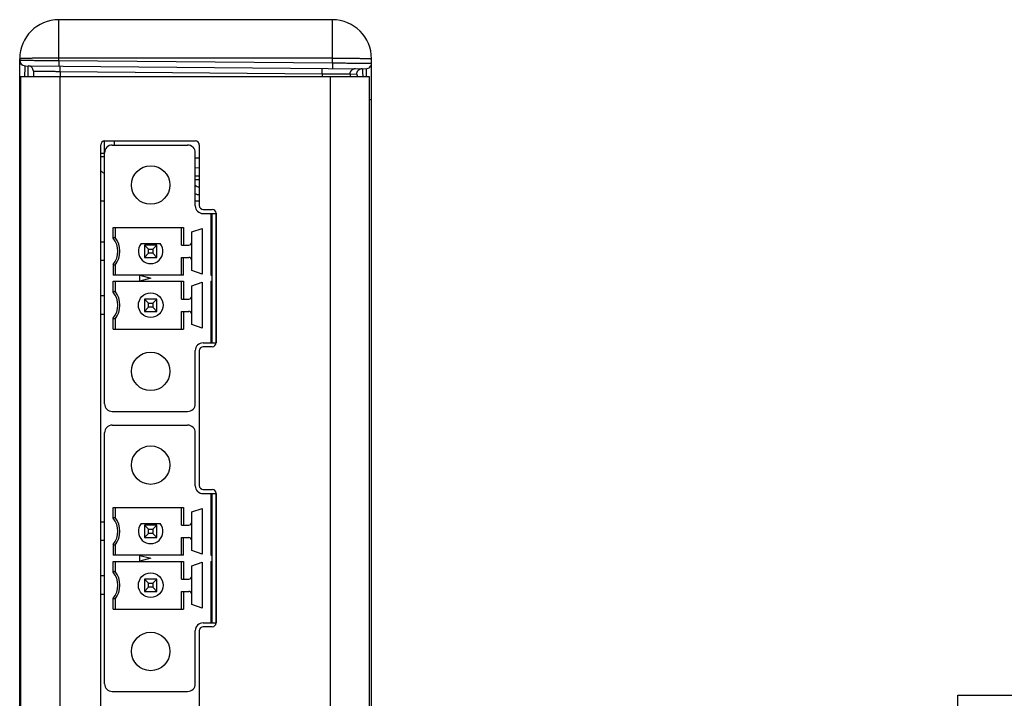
# Model space of a CAD drawing. Header units: inches. Extents: x 0.2 to 16.8, y 0.1 to 10.8.
# Tile 12 of 25: x 8.8 to 11.4, y 4.9 to 6.6. Entities that reach past the tile are written whole.
import ezdxf

# ---------------------------------------------------------------- set-up
doc = ezdxf.new("R2010")
doc.units = ezdxf.units.IN
doc.header["$LTSCALE"] = 0.935
doc.header["$MEASUREMENT"] = 0
doc.layers.get('0').update_dxf_attribs({"linetype": 'CONTINUOUS'})
doc.layers.add('DIMENSIONS', color=7, linetype='CONTINUOUS')
doc.styles.get("Standard").update_dxf_attribs({"font": 'txt', "width": 0.8})
doc.dimstyles.new('DIMSTYLE_1', dxfattribs={"dimtxt": 0.125, "dimasz": 0.18, "dimexe": 0.18, "dimexo": 0.0625, "dimgap": 0.09, "dimtad": 0, "dimtih": 1, "dimtoh": 1, "dimdec": 3, "dimzin": 4, "dimdsep": 46, "dimtxsty": 'STANDARD', "dimblk": '_FILLED', "dimblk1": '_FILLED', "dimblk2": '_FILLED', "dimcen": 0.09, "dimadec": 0, "dimazin": 0, "dimtp": 0.01, "dimtm": 0.01, "dimtfac": 1, "dimtdec": 3, "dimtofl": 0, "dimtmove": 0, "dimatfit": 3, "dimldrblk": '_FILLED', "dimfxl": 1, "dimtolj": 1, "dimtzin": 4, "dimarcsym": 0})

# ---------------------------------------------------------------- blocks, each defined once
blk = doc.blocks.new('_FILLED')
at = {"color": 0, "linetype": 'BYBLOCK'}
blk.add_solid([(0, 0), (-1, 0.174), (-1, -0.174)], dxfattribs=at)
blk = doc.blocks.new('*D6')
at = {"layer": 'DIMENSIONS', "color": 2, "linetype": 'CONTINUOUS'}
for p, q in [((11.2382, 4.4291), (11.2382, 4.864)), ((11.2382, 4.864), (11.5026, 4.864)), ((9.2317, 4.4291), (11.3632, 4.4291)), ((9.2359, 3.7131), (11.3632, 3.7131)), ((11.2382, 3.7131), (11.2382, 3.3531))]:
    blk.add_line(p, q, dxfattribs=at)
at = {"layer": 'DIMENSIONS', "color": 2, "linetype": 'CONTINUOUS', "xscale": 0.18, "yscale": 0.18, "zscale": 0.18}
for p, rotation in [((11.2382, 4.4291), 270), ((11.2382, 3.7131), 90)]:
    blk.add_blockref('_FILLED', p, dxfattribs=dict(at, rotation=rotation))
at = {"layer": 'DIMENSIONS', "color": 2, "linetype": 'CONTINUOUS', "width": 0.8}
for s, p in [('[', (12.3901, 4.8015)), (']', (12.9901, 4.8015)), ('3x ', (11.5651, 4.8015)), ('.716', (11.8651, 4.8015)), ('18.19', (12.4901, 4.8015))]:
    blk.add_text(s, height=0.125, dxfattribs=at).set_placement(p)

msp = doc.modelspace()

# ---------------------------------------------------------------- linework, layer by layer
at = {"color": 7, "linetype": 'CONTINUOUS'}
for p, q in [((8.9382, 6.4866), (8.9382, 6.5909)), ((9.6382, 6.5909), (8.9382, 6.5909)), ((9.6382, 6.4805), (9.6382, 6.5909)), ((8.8382, 3.2219), (8.8382, 6.4909)), ((8.8519, 6.4734), (9.7243, 6.4657)), ((8.8626, 6.4733), (8.8626, 6.4729)), ((8.9382, 6.4866), (8.9381, 6.4726)), ((9.6382, 6.4927), (8.9382, 6.4927)), ((8.9382, 6.4866), (9.6382, 6.4805)), ((9.6382, 6.4805), (9.6381, 6.4665)), ((9.7382, 3.2219), (9.7382, 6.4909)), ((8.8732, 6.4595), (8.8732, 6.4459)), ((8.942, 6.4588), (8.942, 6.4459)), ((8.942, 6.4588), (9.6122, 6.4529)), ((9.6122, 6.4529), (9.6122, 6.4459)), ((9.6834, 6.4522), (9.6834, 6.4459)), ((9.6834, 6.4522), (9.7004, 6.4521)), ((8.8407, 6.4459), (8.8407, 3.2669)), ((8.8407, 6.4459), (9.7322, 6.4459)), ((8.9407, 6.4459), (8.9407, 3.2669)), ((9.6322, 6.4459), (9.6322, 3.2669)), ((9.7322, 6.4459), (9.7322, 3.2669)), ((8.8382, 6.3934), (8.8407, 6.3934)), ((8.8382, 6.3828), (8.8407, 6.3828)), ((9.7382, 6.3857), (9.7322, 6.3857)), ((9.0552, 5.6091), (9.0552, 6.2809)), ((9.0557, 6.2809), (9.2877, 6.2809)), ((9.0798, 6.2809), (9.0798, 6.2705)), ((8.8407, 6.252), (8.8382, 6.252)), ((9.0457, 3.4419), (9.0457, 6.2709)), ((9.0552, 6.2492), (9.0457, 6.2492)), ((9.0749, 6.2705), (9.2678, 6.2705)), ((9.2875, 6.115), (9.2875, 6.2508)), ((9.2977, 6.2709), (9.2977, 6.1159)), ((9.0552, 6.2405), (9.0457, 6.2405)), ((9.2977, 6.2367), (9.2875, 6.2369)), ((9.2977, 6.2117), (9.2875, 6.2119)), ((9.2875, 6.1826), (9.2977, 6.1826)), ((9.0457, 6.1279), (9.0552, 6.1279)), ((9.2875, 6.1279), (9.2977, 6.1279)), ((9.3072, 6.0953), (9.3406, 6.0953)), ((9.3077, 6.1059), (9.3307, 6.1059)), ((9.3269, 6.0953), (9.3269, 5.9379)), ((9.3308, 5.7646), (9.3308, 6.0953)), ((9.3406, 5.7646), (9.3406, 6.0953)), ((9.3407, 6.0959), (9.3407, 5.7649)), ((9.0775, 6.0325), (9.0775, 6.0599)), ((9.0775, 6.0599), (9.2573, 6.0599)), ((9.0828, 6.0599), (9.0828, 6.0343)), ((9.2521, 6.0146), (9.2521, 6.0599)), ((9.2573, 6.0599), (9.2573, 6.0146)), ((9.2784, 6.0483), (9.3052, 6.0575)), ((9.2784, 5.9495), (9.2784, 6.0483)), ((9.3052, 6.0575), (9.3052, 5.9402)), ((9.0552, 6.0225), (9.0457, 6.0225)), ((9.1487, 6.0186), (9.1979, 6.0186)), ((9.1576, 6.0146), (9.1576, 5.9831)), ((9.1681, 6.0041), (9.1576, 6.0146)), ((9.1891, 6.0146), (9.1576, 6.0146)), ((9.1681, 5.9937), (9.1681, 6.0041)), ((9.1681, 6.0041), (9.1785, 6.0041)), ((9.1891, 6.0146), (9.1785, 6.0041)), ((9.1785, 6.0041), (9.1785, 5.9937)), ((9.1891, 5.9831), (9.1891, 6.0146)), ((9.2521, 6.0146), (9.2706, 6.0146)), ((9.0552, 5.9753), (9.0457, 5.9753)), ((9.1576, 5.9831), (9.1681, 5.9937)), ((9.1576, 5.9831), (9.1891, 5.9831)), ((9.1785, 5.9937), (9.1681, 5.9937)), ((9.1785, 5.9937), (9.1891, 5.9831)), ((9.2521, 5.9379), (9.2521, 5.9831)), ((9.2521, 5.9831), (9.2706, 5.9831)), ((9.2573, 5.9379), (9.2573, 5.9831)), ((9.0775, 5.9652), (9.0775, 5.9379)), ((9.0828, 5.9634), (9.0828, 5.9379)), ((9.3052, 5.9402), (9.2784, 5.9495)), ((9.2573, 5.9379), (9.0775, 5.9379)), ((9.0775, 5.8947), (9.0775, 5.9221)), ((9.0775, 5.9221), (9.2573, 5.9221)), ((9.0828, 5.9221), (9.0828, 5.8965)), ((9.1458, 5.9226), (9.1458, 5.9374)), ((9.1458, 5.9374), (9.1733, 5.93)), ((9.1733, 5.93), (9.1458, 5.9226)), ((9.2521, 5.8768), (9.2521, 5.9221)), ((9.2573, 5.9221), (9.2573, 5.8768)), ((9.2784, 5.9105), (9.3052, 5.9197)), ((9.3052, 5.9197), (9.3052, 5.8024)), ((9.3269, 5.9379), (9.3308, 5.9379)), ((9.3269, 5.9221), (9.3269, 5.7646)), ((9.3269, 5.9221), (9.3308, 5.9221)), ((9.2784, 5.8117), (9.2784, 5.9105)), ((9.0552, 5.8847), (9.0457, 5.8847)), ((9.1576, 5.8768), (9.1576, 5.8453)), ((9.1681, 5.8663), (9.1576, 5.8768)), ((9.1891, 5.8768), (9.1576, 5.8768)), ((9.1891, 5.8768), (9.1785, 5.8663)), ((9.1891, 5.8453), (9.1891, 5.8768)), ((9.2521, 5.8768), (9.2706, 5.8768)), ((9.1576, 5.8453), (9.1681, 5.8559)), ((9.1576, 5.8453), (9.1891, 5.8453)), ((9.1681, 5.8559), (9.1681, 5.8663)), ((9.1681, 5.8663), (9.1785, 5.8663)), ((9.1785, 5.8559), (9.1681, 5.8559)), ((9.1785, 5.8663), (9.1785, 5.8559)), ((9.1785, 5.8559), (9.1891, 5.8453)), ((9.2521, 5.8001), (9.2521, 5.8453)), ((9.2521, 5.8453), (9.2706, 5.8453)), ((9.2573, 5.8453), (9.2573, 5.8001)), ((9.0552, 5.8375), (9.0457, 5.8375)), ((9.0775, 5.8001), (9.0775, 5.8275)), ((9.0828, 5.8256), (9.0828, 5.8001)), ((9.0775, 5.8001), (9.2573, 5.8001)), ((9.3052, 5.8024), (9.2784, 5.8117)), ((9.2875, 5.6091), (9.2875, 5.7449)), ((9.2977, 5.7449), (9.2977, 5.3999)), ((9.3072, 5.7646), (9.3406, 5.7646)), ((9.3307, 5.7549), (9.3077, 5.7549)), ((9.0749, 5.5894), (9.2678, 5.5894)), ((9.0749, 5.5545), (9.2678, 5.5545)), ((9.0552, 4.8931), (9.0552, 5.5348)), ((9.2875, 5.399), (9.2875, 5.5348)), ((9.3077, 5.3899), (9.3307, 5.3899)), ((9.3072, 5.3793), (9.3406, 5.3793)), ((9.3269, 5.3793), (9.3269, 5.2219)), ((9.3308, 5.0486), (9.3308, 5.3793)), ((9.3406, 5.0486), (9.3406, 5.3793)), ((9.3407, 5.3799), (9.3407, 5.0489)), ((9.0775, 5.3165), (9.0775, 5.3439)), ((9.0775, 5.3439), (9.2573, 5.3439)), ((9.0828, 5.3439), (9.0828, 5.3183)), ((9.2521, 5.2986), (9.2521, 5.3439)), ((9.2573, 5.3439), (9.2573, 5.2986)), ((9.2784, 5.3323), (9.3052, 5.3415)), ((9.3052, 5.3415), (9.3052, 5.2242)), ((9.2784, 5.2335), (9.2784, 5.3323)), ((9.0552, 5.3065), (9.0457, 5.3065)), ((9.1487, 5.3026), (9.1979, 5.3026)), ((9.1576, 5.2986), (9.1576, 5.2671)), ((9.1681, 5.2881), (9.1576, 5.2986)), ((9.1891, 5.2986), (9.1576, 5.2986)), ((9.1891, 5.2986), (9.1785, 5.2881)), ((9.1891, 5.2671), (9.1891, 5.2986)), ((9.2521, 5.2986), (9.2706, 5.2986)), ((9.1576, 5.2671), (9.1681, 5.2777)), ((9.1576, 5.2671), (9.1891, 5.2671)), ((9.1681, 5.2777), (9.1681, 5.2881)), ((9.1681, 5.2881), (9.1785, 5.2881)), ((9.1785, 5.2777), (9.1681, 5.2777)), ((9.1785, 5.2881), (9.1785, 5.2777)), ((9.1785, 5.2777), (9.1891, 5.2671)), ((9.2521, 5.2219), (9.2521, 5.2671)), ((9.2521, 5.2671), (9.2706, 5.2671)), ((9.2573, 5.2219), (9.2573, 5.2671)), ((9.0552, 5.2593), (9.0457, 5.2593)), ((9.0775, 5.2492), (9.0775, 5.2219)), ((9.0828, 5.2474), (9.0828, 5.2219)), ((9.2573, 5.2219), (9.0775, 5.2219)), ((9.1458, 5.2066), (9.1458, 5.2214)), ((9.1458, 5.2214), (9.1733, 5.214)), ((9.1733, 5.214), (9.1458, 5.2066)), ((9.3052, 5.2242), (9.2784, 5.2335)), ((9.3269, 5.2219), (9.3308, 5.2219)), ((9.0775, 5.1787), (9.0775, 5.2061)), ((9.0775, 5.2061), (9.2573, 5.2061)), ((9.0828, 5.2061), (9.0828, 5.1805)), ((9.2521, 5.1608), (9.2521, 5.2061)), ((9.2573, 5.2061), (9.2573, 5.1608)), ((9.2784, 5.1945), (9.3052, 5.2037)), ((9.2784, 5.0957), (9.2784, 5.1945)), ((9.3052, 5.2037), (9.3052, 5.0864)), ((9.3269, 5.2061), (9.3269, 5.0486)), ((9.3269, 5.2061), (9.3308, 5.2061)), ((9.0552, 5.1687), (9.0457, 5.1687)), ((9.1576, 5.1608), (9.1576, 5.1293)), ((9.1681, 5.1503), (9.1576, 5.1608)), ((9.1891, 5.1608), (9.1576, 5.1608)), ((9.1576, 5.1293), (9.1681, 5.1399)), ((9.1681, 5.1399), (9.1681, 5.1503)), ((9.1681, 5.1503), (9.1785, 5.1503)), ((9.1785, 5.1399), (9.1681, 5.1399)), ((9.1891, 5.1608), (9.1785, 5.1503)), ((9.1785, 5.1503), (9.1785, 5.1399)), ((9.1785, 5.1399), (9.1891, 5.1293)), ((9.1891, 5.1293), (9.1891, 5.1608)), ((9.2521, 5.1608), (9.2706, 5.1608)), ((9.0552, 5.1215), (9.0457, 5.1215)), ((9.1576, 5.1293), (9.1891, 5.1293)), ((9.2521, 5.0841), (9.2521, 5.1293)), ((9.2521, 5.1293), (9.2706, 5.1293)), ((9.2573, 5.1293), (9.2573, 5.0841)), ((9.0775, 5.0841), (9.0775, 5.1115)), ((9.0828, 5.1096), (9.0828, 5.0841)), ((9.3052, 5.0864), (9.2784, 5.0957)), ((9.0775, 5.0841), (9.2573, 5.0841)), ((9.3072, 5.0486), (9.3406, 5.0486)), ((9.3307, 5.0389), (9.3077, 5.0389)), ((9.2875, 4.8931), (9.2875, 5.0289)), ((9.2977, 5.0289), (9.2977, 4.6839)), ((9.0749, 4.8734), (9.2678, 4.8734))]:
    msp.add_line(p, q, dxfattribs=at)
for centre, radius in [((9.1733, 6.1682), 0.0492), ((9.1733, 5.8611), 0.0315), ((9.1733, 5.6918), 0.0492), ((9.1733, 5.4522), 0.0492), ((9.1733, 5.1451), 0.0315), ((9.1733, 4.9758), 0.0492)]:
    msp.add_circle(centre, radius, dxfattribs=at)
for centre, radius, start, end in [((8.9382, 6.4909), 0.1, 90, 180), ((9.6382, 6.4909), 0.1, 0, 90), ((8.852, 6.4871), 0.0138, 180, 269.5), ((8.8594, 6.4595), 0.0138, 0, 89.5), ((9.7244, 6.4795), 0.0138, 269.5, 360), ((8.8582, 6.3422), 0.02, 180, 208.833), ((9.0557, 6.2709), 0.01, 90, 180), ((9.2877, 6.2709), 0.01, 0, 90), ((9.0749, 6.2508), 0.0197, 90, 180), ((9.2678, 6.2508), 0.0197, 0, 90), ((9.3012, 6.1826), 0.02, 226.6276, 259.9074), ((9.3072, 6.115), 0.0197, 180, 270), ((9.3077, 6.1159), 0.01, 180, 270), ((9.3307, 6.0959), 0.01, 0, 90), ((9.0355, 5.9989), 0.0538, 321.2958, 38.7042), ((9.0355, 5.9989), 0.0591, 323.1301, 36.8699), ((9.2706, 6.0225), 0.00787, 270, 360), ((9.1733, 5.9989), 0.0315, 141.3178, 38.6822), ((9.2706, 5.9753), 0.00787, 0, 90), ((9.0355, 5.8611), 0.0538, 321.2958, 38.7042), ((9.0355, 5.8611), 0.0591, 323.1301, 36.8699), ((9.2706, 5.8847), 0.00787, 270, 360), ((9.2706, 5.8375), 0.00787, 0, 90), ((9.3072, 5.7449), 0.0197, 90, 180), ((9.3077, 5.7449), 0.01, 90, 180), ((9.3307, 5.7649), 0.01, 270, 360), ((9.0749, 5.6091), 0.0197, 180, 270), ((9.2678, 5.6091), 0.0197, 270, 360), ((9.0749, 5.5348), 0.0197, 90, 180), ((9.2678, 5.5348), 0.0197, 0, 90), ((9.3072, 5.399), 0.0197, 180, 270), ((9.3077, 5.3999), 0.01, 180, 270), ((9.3307, 5.3799), 0.01, 0, 90), ((9.0355, 5.2829), 0.0538, 321.2958, 38.7042), ((9.0355, 5.2829), 0.0591, 323.1301, 36.8699), ((9.1733, 5.2829), 0.0315, 141.3178, 38.6822), ((9.2706, 5.3065), 0.00787, 270, 360), ((9.2706, 5.2593), 0.00787, 0, 90), ((9.0355, 5.1451), 0.0538, 321.2958, 38.7042), ((9.0355, 5.1451), 0.0591, 323.1301, 36.8699), ((9.2706, 5.1687), 0.00787, 270, 360), ((9.2706, 5.1215), 0.00787, 0, 90), ((9.3072, 5.0289), 0.0197, 90, 180), ((9.3077, 5.0289), 0.01, 90, 180), ((9.3307, 5.0489), 0.01, 270, 360), ((9.0749, 4.8931), 0.0197, 180, 270), ((9.2678, 4.8931), 0.0197, 270, 360)]:
    msp.add_arc(centre, radius, start, end, dxfattribs=at)
for points, knots in [([(8.9382, 6.4927), (8.9357, 6.4927), (8.9308, 6.4927), (8.9233, 6.4927), (8.916, 6.4926), (8.9088, 6.4926), (8.9018, 6.4926), (8.8949, 6.4925), (8.8883, 6.4924), (8.882, 6.4924), (8.876, 6.4923), (8.8703, 6.4922), (8.865, 6.4921), (8.8602, 6.492), (8.8557, 6.4919), (8.8518, 6.4918), (8.8483, 6.4917), (8.8453, 6.4916), (8.8428, 6.4915), (8.8409, 6.4913), (8.8395, 6.4912), (8.8388, 6.4911), (8.8382, 6.491), (8.8382, 6.4909)], [0, 0, 0, 0, 0.074683, 0.148948, 0.222381, 0.294571, 0.365113, 0.433615, 0.499692, 0.562976, 0.623113, 0.679766, 0.73262, 0.781379, 0.825771, 0.865548, 0.900488, 0.930398, 0.955112, 0.974496, 0.988449, 0.996917, 1, 1, 1, 1]), ([(8.8382, 6.4871), (8.8382, 6.4872), (8.8388, 6.487), (8.8394, 6.4872), (8.8409, 6.4871), (8.8428, 6.4872), (8.8453, 6.4872), (8.8483, 6.4872), (8.8518, 6.4872), (8.8557, 6.4871), (8.8602, 6.4871), (8.865, 6.4871), (8.8703, 6.4871), (8.876, 6.487), (8.882, 6.487), (8.8883, 6.487), (8.8949, 6.4869), (8.9018, 6.4869), (8.9088, 6.4868), (8.916, 6.4868), (8.9233, 6.4867), (8.9308, 6.4867), (8.9357, 6.4866), (8.9382, 6.4866)], [0, 0, 0, 0, 0.002801, 0.011175, 0.025078, 0.044434, 0.069134, 0.099041, 0.133986, 0.173775, 0.218185, 0.266967, 0.319848, 0.376533, 0.436704, 0.500025, 0.566141, 0.634683, 0.705266, 0.777497, 0.850972, 0.925278, 1, 1, 1, 1]), ([(8.8517, 6.4459), (8.8517, 6.4465), (8.8517, 6.4486), (8.8517, 6.4521), (8.8518, 6.4563), (8.8518, 6.4602), (8.8518, 6.4636), (8.8518, 6.4664), (8.8518, 6.4689), (8.8519, 6.4707), (8.8518, 6.4722), (8.852, 6.4728), (8.8518, 6.4734), (8.8519, 6.4734)], [0, 0, 0, 0, 0.058485, 0.228959, 0.384787, 0.524893, 0.64832, 0.754224, 0.841881, 0.91069, 0.96018, 0.990014, 1, 1, 1, 1]), ([(8.8597, 6.4459), (8.8597, 6.4464), (8.8597, 6.4485), (8.8597, 6.452), (8.8597, 6.4563), (8.8597, 6.4601), (8.8597, 6.4635), (8.8596, 6.4664), (8.8596, 6.4688), (8.8596, 6.4706), (8.8597, 6.4721), (8.8595, 6.4727), (8.8596, 6.4733), (8.8596, 6.4733)], [0, 0, 0, 0, 0.056867, 0.227716, 0.383871, 0.524256, 0.647907, 0.753972, 0.841729, 0.910597, 0.960125, 0.989991, 1, 1, 1, 1]), ([(9.6382, 6.4927), (9.6407, 6.4927), (9.6457, 6.4927), (9.6531, 6.4927), (9.6604, 6.4926), (9.6676, 6.4926), (9.6747, 6.4926), (9.6815, 6.4925), (9.6881, 6.4924), (9.6944, 6.4924), (9.7004, 6.4923), (9.7061, 6.4922), (9.7114, 6.4921), (9.7163, 6.492), (9.7207, 6.4919), (9.7247, 6.4918), (9.7281, 6.4917), (9.7311, 6.4916), (9.7336, 6.4915), (9.7355, 6.4913), (9.737, 6.4912), (9.7377, 6.4911), (9.7382, 6.491), (9.7382, 6.4909)], [0, 0, 0, 0, 0.074683, 0.148948, 0.222381, 0.294571, 0.365113, 0.433615, 0.499692, 0.562976, 0.623113, 0.679766, 0.73262, 0.781379, 0.825771, 0.865548, 0.900488, 0.930398, 0.955112, 0.974496, 0.988449, 0.996917, 1, 1, 1, 1]), ([(9.6382, 6.4805), (9.6407, 6.4805), (9.6457, 6.4805), (9.6531, 6.4804), (9.6604, 6.4803), (9.6676, 6.4803), (9.6747, 6.4802), (9.6815, 6.4802), (9.6881, 6.4801), (9.6944, 6.4801), (9.7004, 6.48), (9.7061, 6.4799), (9.7114, 6.4799), (9.7163, 6.4798), (9.7207, 6.4798), (9.7247, 6.4797), (9.7281, 6.4797), (9.7311, 6.4797), (9.7336, 6.4796), (9.7355, 6.4796), (9.737, 6.4796), (9.7376, 6.4794), (9.7382, 6.4796), (9.7382, 6.4795)], [0, 0, 0, 0, 0.074726, 0.149034, 0.222509, 0.294739, 0.365321, 0.433859, 0.499972, 0.563289, 0.623457, 0.680138, 0.733017, 0.781797, 0.826206, 0.865995, 0.900942, 0.93085, 0.955553, 0.974912, 0.988819, 0.997196, 1, 1, 1, 1]), ([(8.8732, 6.4595), (8.8733, 6.4595), (8.8736, 6.4595), (8.8743, 6.4595), (8.8755, 6.4595), (8.8771, 6.4595), (8.8791, 6.4595), (8.8816, 6.4594), (8.8845, 6.4594), (8.8878, 6.4594), (8.8914, 6.4593), (8.8954, 6.4593), (8.8998, 6.4592), (8.9044, 6.4592), (8.9092, 6.4591), (8.9143, 6.4591), (8.9196, 6.459), (8.9251, 6.459), (8.9306, 6.4589), (8.9363, 6.4589), (8.9401, 6.4588), (8.942, 6.4588)], [0, 0, 0, 0, 0.003402, 0.013581, 0.030466, 0.053941, 0.083849, 0.11999, 0.162124, 0.209969, 0.263208, 0.321487, 0.384418, 0.451584, 0.522538, 0.596808, 0.6739, 0.7533, 0.83448, 0.916898, 1, 1, 1, 1]), ([(8.942, 6.4588), (8.942, 6.4593), (8.942, 6.4604), (8.942, 6.4621), (8.942, 6.4637), (8.942, 6.4652), (8.942, 6.4666), (8.942, 6.4679), (8.942, 6.4691), (8.942, 6.4701), (8.942, 6.4709), (8.9419, 6.4716), (8.9419, 6.4721), (8.9419, 6.4724), (8.9419, 6.4726), (8.9419, 6.4726)], [0, 0, 0, 0, 0.120474, 0.23919, 0.354417, 0.464477, 0.567765, 0.662777, 0.748128, 0.822575, 0.885036, 0.934604, 0.970564, 0.992416, 1, 1, 1, 1]), ([(9.6122, 6.4529), (9.6122, 6.4535), (9.6122, 6.4546), (9.6122, 6.4562), (9.6122, 6.4578), (9.6122, 6.4593), (9.6122, 6.4607), (9.6122, 6.462), (9.6122, 6.4632), (9.6122, 6.4642), (9.6122, 6.4651), (9.6121, 6.4658), (9.6121, 6.4663), (9.6121, 6.4665), (9.6121, 6.4667), (9.6121, 6.4667)], [0, 0, 0, 0, 0.120474, 0.23919, 0.354417, 0.464477, 0.567765, 0.662777, 0.748128, 0.822575, 0.885036, 0.934604, 0.970564, 0.992416, 1, 1, 1, 1]), ([(9.6122, 6.4529), (9.6141, 6.4529), (9.6179, 6.4529), (9.6236, 6.4528), (9.6292, 6.4528), (9.6347, 6.4527), (9.64, 6.4527), (9.6452, 6.4526), (9.6502, 6.4525), (9.6549, 6.4525), (9.6594, 6.4525), (9.6635, 6.4524), (9.6673, 6.4524), (9.6708, 6.4523), (9.6738, 6.4523), (9.6765, 6.4523), (9.6787, 6.4523), (9.6805, 6.4522), (9.6819, 6.4522), (9.6828, 6.4522), (9.6832, 6.4522), (9.6834, 6.4522)], [0, 0, 0, 0, 0.080388, 0.160335, 0.23931, 0.316789, 0.392261, 0.465226, 0.535198, 0.601711, 0.664323, 0.722617, 0.776203, 0.824725, 0.867858, 0.905312, 0.936836, 0.962218, 0.981285, 0.993908, 1, 1, 1, 1]), ([(9.6834, 6.4522), (9.6834, 6.4528), (9.6834, 6.4539), (9.6837, 6.4555), (9.6842, 6.4571), (9.6849, 6.4587), (9.6858, 6.4601), (9.6868, 6.4614), (9.688, 6.4626), (9.6893, 6.4636), (9.6908, 6.4645), (9.6923, 6.4652), (9.6939, 6.4656), (9.6956, 6.4659), (9.6967, 6.466), (9.6972, 6.466)], [0, 0, 0, 0, 0.076946, 0.153891, 0.230834, 0.307772, 0.384706, 0.461635, 0.538558, 0.615476, 0.692388, 0.769296, 0.846199, 0.9231, 1, 1, 1, 1]), ([(9.7004, 6.4521), (9.7004, 6.4526), (9.7005, 6.4537), (9.7008, 6.4554), (9.7013, 6.457), (9.702, 6.4585), (9.7029, 6.4599), (9.7039, 6.4613), (9.7051, 6.4624), (9.7064, 6.4635), (9.7079, 6.4643), (9.7094, 6.465), (9.711, 6.4655), (9.7127, 6.4658), (9.7138, 6.4658), (9.7143, 6.4658)], [0, 0, 0, 0, 0.076946, 0.153891, 0.230834, 0.307772, 0.384706, 0.461635, 0.538558, 0.615476, 0.692388, 0.769296, 0.846199, 0.9231, 1, 1, 1, 1]), ([(9.7004, 6.4521), (9.7005, 6.4521), (9.7007, 6.4517), (9.7009, 6.451), (9.701, 6.4499), (9.7012, 6.4483), (9.7013, 6.4469), (9.7014, 6.4461), (9.7014, 6.4459)], [0, 0, 0, 0, 0.047437, 0.160193, 0.342932, 0.595044, 0.91516, 1, 1, 1, 1]), ([(9.7143, 6.4658), (9.7144, 6.4658), (9.7146, 6.4653), (9.7147, 6.4646), (9.7149, 6.4632), (9.715, 6.4613), (9.7152, 6.4589), (9.7153, 6.456), (9.7155, 6.4526), (9.7156, 6.4492), (9.7156, 6.4469), (9.7157, 6.4459)], [0, 0, 0, 0, 0.016197, 0.058087, 0.126613, 0.221504, 0.342178, 0.487838, 0.657499, 0.850006, 1, 1, 1, 1]), ([(9.7243, 6.4657), (9.7244, 6.4657), (9.7242, 6.4652), (9.7244, 6.4646), (9.7244, 6.4631), (9.7244, 6.4613), (9.7244, 6.4588), (9.7244, 6.4559), (9.7245, 6.4526), (9.7245, 6.4492), (9.7245, 6.4469), (9.7245, 6.4459)], [0, 0, 0, 0, 0.013843, 0.055155, 0.123652, 0.21885, 0.340096, 0.486584, 0.657343, 0.851226, 1, 1, 1, 1]), ([(8.8382, 6.3572), (8.8382, 6.3568), (8.8383, 6.356), (8.8386, 6.3549), (8.8391, 6.3537), (8.8397, 6.3527), (8.8403, 6.352), (8.8407, 6.3516), (8.8407, 6.3516)], [0, 0, 0, 0, 0.185707, 0.374007, 0.567246, 0.767328, 0.975604, 1, 1, 1, 1]), ([(8.8382, 6.3453), (8.8382, 6.3451), (8.8382, 6.3448), (8.8383, 6.3443), (8.8384, 6.3439), (8.8385, 6.3432), (8.8388, 6.3425), (8.8392, 6.3416), (8.8398, 6.3407), (8.8403, 6.3401), (8.8406, 6.3398), (8.8407, 6.3397)], [0, 0, 0, 0, 0.075413, 0.150986, 0.226919, 0.303395, 0.458523, 0.617519, 0.781183, 0.950107, 1, 1, 1, 1]), ([(8.8382, 6.3422), (8.8382, 6.3415), (8.8383, 6.3402), (8.8386, 6.3383), (8.8391, 6.3364), (8.8396, 6.3347), (8.8404, 6.3336), (8.8407, 6.3331), (8.8407, 6.333)], [0, 0, 0, 0, 0.202899, 0.4055, 0.606842, 0.805902, 0.963516, 1, 1, 1, 1]), ([(9.0552, 6.1973), (9.0547, 6.1976), (9.0529, 6.1987), (9.0499, 6.2008), (9.0473, 6.203), (9.0459, 6.2043), (9.0457, 6.2045)], [0, 0, 0, 0, 0.151326, 0.533857, 0.916564, 1, 1, 1, 1]), ([(9.2875, 6.1921), (9.2879, 6.1921), (9.2888, 6.1921), (9.2904, 6.192), (9.2923, 6.1919), (9.2944, 6.1919), (9.2962, 6.1918), (9.2973, 6.1918), (9.2977, 6.1918)], [0, 0, 0, 0, 0.106641, 0.282278, 0.470973, 0.67042, 0.878183, 1, 1, 1, 1]), ([(9.2977, 6.1428), (9.2974, 6.1428), (9.2958, 6.1429), (9.293, 6.1434), (9.2899, 6.1442), (9.2881, 6.1449), (9.2875, 6.1451)], [0, 0, 0, 0, 0.083707, 0.452929, 0.822816, 1, 1, 1, 1]), ([(9.0828, 6.0343), (9.0822, 6.0341), (9.081, 6.0337), (9.0792, 6.0331), (9.0781, 6.0327), (9.0775, 6.0325)], [0, 0, 0, 0, 0.337986, 0.671326, 1, 1, 1, 1]), ([(9.0775, 5.9652), (9.0781, 5.965), (9.0792, 5.9646), (9.081, 5.964), (9.0822, 5.9636), (9.0828, 5.9634)], [0, 0, 0, 0, 0.328554, 0.661894, 1, 1, 1, 1]), ([(9.0828, 5.8965), (9.0822, 5.8963), (9.081, 5.8959), (9.0792, 5.8953), (9.0781, 5.8949), (9.0775, 5.8947)], [0, 0, 0, 0, 0.337986, 0.671326, 1, 1, 1, 1]), ([(9.0828, 5.8256), (9.0822, 5.8258), (9.081, 5.8262), (9.0792, 5.8268), (9.0781, 5.8273), (9.0775, 5.8275)], [0, 0, 0, 0, 0.337988, 0.671328, 1, 1, 1, 1]), ([(9.0828, 5.3183), (9.0822, 5.3181), (9.081, 5.3177), (9.0792, 5.3171), (9.0781, 5.3167), (9.0775, 5.3165)], [0, 0, 0, 0, 0.337986, 0.671326, 1, 1, 1, 1]), ([(9.0775, 5.2492), (9.0781, 5.249), (9.0792, 5.2486), (9.081, 5.248), (9.0822, 5.2476), (9.0828, 5.2474)], [0, 0, 0, 0, 0.328554, 0.661894, 1, 1, 1, 1]), ([(9.0828, 5.1805), (9.0822, 5.1803), (9.081, 5.1799), (9.0792, 5.1793), (9.0781, 5.1789), (9.0775, 5.1787)], [0, 0, 0, 0, 0.337986, 0.671326, 1, 1, 1, 1]), ([(9.0828, 5.1096), (9.0822, 5.1098), (9.081, 5.1102), (9.0792, 5.1108), (9.0781, 5.1113), (9.0775, 5.1115)], [0, 0, 0, 0, 0.337988, 0.671328, 1, 1, 1, 1])]:
    msp.add_open_spline(points, degree=3, knots=knots, dxfattribs=at)

# ---------------------------------------------------------------- dimensions: what is measured, and where the dimension line sits
at = {"layer": 'DIMENSIONS', "color": 2, "linetype": 'CONTINUOUS'}
dim = msp.add_linear_dim(base=(11.2382, 4.4291), p1=(9.2359, 3.7131), p2=(9.2317, 4.4291), angle=90, text='3x <>', dimstyle='DIMSTYLE_1', dxfattribs=at)
dim.commit()
dim.dimension.update_dxf_attribs({"geometry": '*D6', "text_midpoint": (12.3276, 4.864), "dimtype": 160})

doc.saveas('drawing.dxf')
